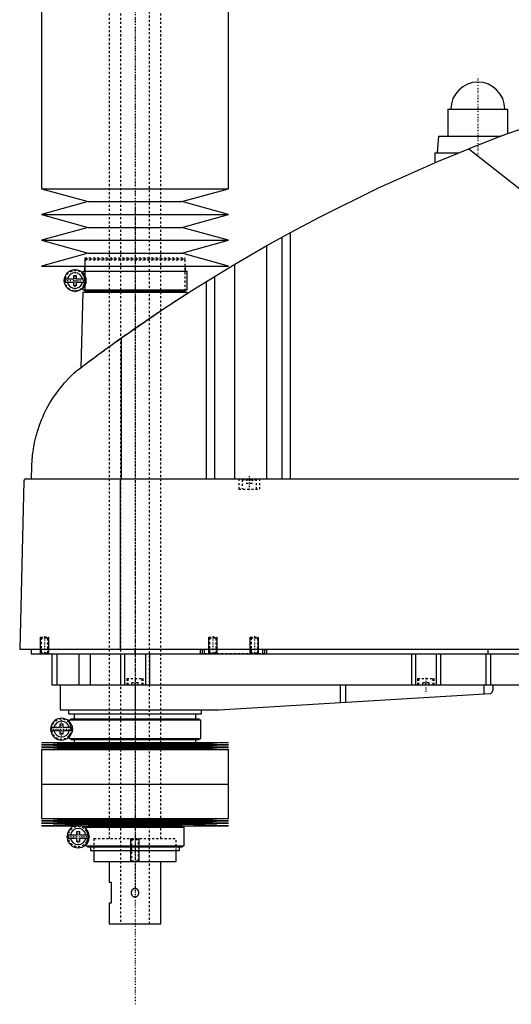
# Model space of a CAD drawing. Extents: x -906 to 156, y -136 to 715.
# Tile 1 of 5: x -906 to -669, y -136 to 338. Entities that reach past the tile are written whole.
import ezdxf

# ---------------------------------------------------------------- set-up
doc = ezdxf.new("R2010")
doc.units = 0
doc.linetypes.add('CENTER', pattern=[1.5, 0.45, -0.5, 0.05, -0.5])
doc.linetypes.add('DASHED', pattern=[2, 1, -1])
for name, color, linetype in [('AM_0', 7, 'CONTINUOUS'), ('AM_10', 7, 'CONTINUOUS'), ('AM_3', 7, 'DASHED'), ('AM_7', 7, 'CENTER')]:
    doc.layers.add(name, color=color, linetype=linetype)

msp = doc.modelspace()

# ---------------------------------------------------------------- linework, layer by layer
at = {"layer": 'AM_0', "color": 7, "linetype": 'CONTINUOUS'}
for p, q in [((-895, 435.75), (-895, 256.2)), ((-805, 256.2), (-805, 435.75)), ((-699.5, 294.5), (-699.5, 281.5)), ((-699.5, 294.5), (-670.5, 294.5)), ((-670.5, 282.67), (-670.5, 294.5)), ((-704, 281.5), (-704.5, 273.5)), ((-704, 281.5), (-673.65, 281.5)), ((-689.33, 275.44), (-545.22, 161.75)), ((-705.65, 273.5), (-705.65, 268.73)), ((-705.65, 273.5), (-694.16, 273.5)), ((-895, 256.2), (-872.5, 250)), ((-895, 256.2), (-805, 256.2)), ((-827.5, 250), (-805, 256.2)), ((-872.5, 250), (-895, 243.8)), ((-872.5, 250), (-827.5, 250)), ((-805, 243.8), (-827.5, 250)), ((-895, 243.8), (-872.5, 237.6)), ((-895, 243.8), (-805, 243.8)), ((-827.5, 237.6), (-805, 243.8)), ((-872.5, 237.6), (-895, 231.4)), ((-872.5, 237.6), (-827.5, 237.6)), ((-805, 231.4), (-827.5, 237.6)), ((-786.56, 228.89), (-775.22, 235.17)), ((-779.22, 116.6), (-779.22, 232.98)), ((-775.22, 116.6), (-775.22, 235.17)), ((-895, 231.4), (-872.5, 225.2)), ((-895, 231.4), (-805, 231.4)), ((-827.5, 225.2), (-805, 231.4)), ((-801.96, 219.97), (-786.56, 228.89)), ((-786.56, 116.6), (-786.56, 228.89)), ((-872.5, 225.2), (-895, 219)), ((-872.5, 225.2), (-827.5, 225.2)), ((-805, 219), (-827.5, 225.2)), ((-895, 219), (-805, 219)), ((-874.35, 219), (-874.35, 216.5)), ((-825.65, 216.5), (-825.65, 219)), ((-815.65, 211.64), (-801.96, 219.97)), ((-801.96, 116.6), (-801.96, 219.97)), ((-879.45, 212.9), (-879.45, 214.5)), ((-879.45, 214.5), (-878.25, 214.5)), ((-878.25, 214.5), (-878.25, 212.9)), ((-875.15, 216.5), (-875.15, 215.72)), ((-875.15, 216.5), (-824.85, 216.5)), ((-824.85, 207.5), (-824.85, 216.5)), ((-811.52, 116.6), (-811.52, 214.2)), ((-883.63, 212.9), (-879.45, 212.9)), ((-879.45, 211.1), (-883.63, 211.1)), ((-879.45, 209.5), (-879.45, 211.1)), ((-878.25, 209.5), (-879.45, 209.5)), ((-878.25, 212.9), (-874.07, 212.9)), ((-878.25, 211.1), (-878.25, 209.5)), ((-874.07, 211.1), (-878.25, 211.1)), ((-815.65, 116.6), (-815.65, 211.64)), ((-875.17, 206.5), (-876.04, 170.15)), ((-875.17, 206.5), (-824.83, 206.5)), ((-875.15, 208.28), (-875.15, 207.5)), ((-875.15, 207.5), (-824.85, 207.5)), ((-874.35, 207.5), (-874.35, 207)), ((-874.35, 207), (-825.65, 207)), ((-874.18, 207), (-874.18, 206.5)), ((-825.83, 206.5), (-825.83, 207)), ((-825.65, 207), (-825.65, 207.5)), ((-824.81, 205.86), (-824.83, 206.5)), ((-856.53, 116.6), (-856.53, 184.45)), ((-899.77, 116.6), (-899.63, 122.62)), ((-903.45, 115.63), (-905.5, 34.5)), ((-902.45, 116.6), (-332.05, 116.6)), ((-857.01, 34.5), (-857.01, 116.6)), ((-328.96, 34.5), (-905.5, 34.5)), ((-900, 34.5), (-900, 32.5)), ((-850, 32.5), (-850, 34.5)), ((-818.5, 32.5), (-818.5, 34.5)), ((-817.5, 32.5), (-817.5, 34.5)), ((-816.5, 32.5), (-816.5, 34.5)), ((-788.5, 32.5), (-788.5, 34.5)), ((-787.5, 32.5), (-787.5, 34.5)), ((-786.5, 32.5), (-786.5, 34.5)), ((-680, 32.5), (-680, 34.5)), ((-900, 32.5), (-360, 32.5)), ((-890, 32.5), (-890, 17.5)), ((-887.69, 32.5), (-887.69, 17.5)), ((-877.09, 32.5), (-877.09, 17.5)), ((-871.56, 32.5), (-871.56, 17.5)), ((-857, 32.5), (-857, 17.5)), ((-855, 32.5), (-855, 17.5)), ((-845, 32.5), (-845, 17.5)), ((-843, 32.5), (-843, 17.5)), ((-717, 32.5), (-717, 17.5)), ((-715, 32.5), (-715, 17.5)), ((-705, 32.5), (-705, 17.5)), ((-703, 32.5), (-703, 17.5)), ((-681.18, 32.5), (-681.18, 17.5)), ((-678.85, 32.5), (-678.85, 17.5)), ((-890, 17.5), (-582, 17.5)), ((-886, 17.5), (-886, 5.5)), ((-850, 17.5), (-850, 5.5)), ((-751.33, 17.5), (-751.33, 8.99)), ((-748.68, 17.5), (-748.68, 9.14)), ((-682.14, 17.5), (-682.14, 13.1)), ((-677.8, 17.5), (-677.8, 14.74)), ((-809.7, 5.52), (-679.14, 13.27)), ((-886, 5.5), (-810.3, 5.5)), ((-882, 5.5), (-882, 3.5)), ((-818, 3.5), (-818, 5.5)), ((-882, 3.5), (-818, 3.5)), ((-881.65, 0.7), (-881.65, -0.08)), ((-881.65, 0.7), (-818.35, 0.7)), ((-880.85, 1.2), (-880.85, 0.7)), ((-880.85, 1.2), (-819.15, 1.2)), ((-879.35, 3.5), (-879.35, 1.2)), ((-820.65, 1.2), (-820.65, 3.5)), ((-819.15, 0.7), (-819.15, 1.2)), ((-818.35, -8.3), (-818.35, 0.7)), ((-890.13, -2.9), (-885.95, -2.9)), ((-885.95, -4.7), (-890.13, -4.7)), ((-885.95, -2.9), (-885.95, -1.3)), ((-885.95, -1.3), (-884.75, -1.3)), ((-885.95, -6.3), (-885.95, -4.7)), ((-884.75, -1.3), (-884.75, -2.9)), ((-884.75, -2.9), (-880.57, -2.9)), ((-884.75, -4.7), (-884.75, -6.3)), ((-880.57, -4.7), (-884.75, -4.7)), ((-884.75, -6.3), (-885.95, -6.3)), ((-881.65, -7.52), (-881.65, -8.3)), ((-881.65, -8.3), (-818.35, -8.3)), ((-880.85, -8.3), (-880.85, -8.8)), ((-880.85, -8.8), (-819.15, -8.8)), ((-879.35, -8.8), (-879.35, -10.25)), ((-820.65, -10.25), (-820.65, -8.8)), ((-819.15, -8.8), (-819.15, -8.3)), ((-895, -10.25), (-872.5, -10.82)), ((-895, -10.25), (-805, -10.25)), ((-872.5, -10.82), (-895, -11.39)), ((-895, -11.39), (-872.5, -11.96)), ((-895, -11.39), (-805, -11.39)), ((-872.5, -11.96), (-895, -12.53)), ((-895, -12.53), (-872.5, -13.1)), ((-895, -12.53), (-805, -12.53)), ((-872.5, -13.1), (-895, -13.67)), ((-895, -13.67), (-895, -30.25)), ((-895, -13.67), (-805, -13.67)), ((-872.5, -10.82), (-827.5, -10.82)), ((-872.5, -11.96), (-827.5, -11.96)), ((-872.5, -13.1), (-827.5, -13.1)), ((-827.5, -10.82), (-805, -10.25)), ((-805, -11.39), (-827.5, -10.82)), ((-827.5, -11.96), (-805, -11.39)), ((-805, -12.53), (-827.5, -11.96)), ((-827.5, -13.1), (-805, -12.53)), ((-805, -13.67), (-827.5, -13.1)), ((-805, -30.25), (-805, -13.67)), ((-895, -30.25), (-805, -30.25)), ((-895, -30.25), (-895, -46.83)), ((-895, -30.25), (-805, -30.25)), ((-805, -46.83), (-805, -30.25)), ((-895, -46.83), (-872.5, -47.4)), ((-895, -46.83), (-805, -46.83)), ((-827.5, -47.4), (-805, -46.83)), ((-872.5, -47.4), (-895, -47.97)), ((-895, -47.97), (-872.5, -48.54)), ((-895, -47.97), (-805, -47.97)), ((-872.5, -48.54), (-895, -49.11)), ((-895, -49.11), (-872.5, -49.68)), ((-895, -49.11), (-805, -49.11)), ((-872.5, -49.68), (-895, -50.25)), ((-895, -50.25), (-805, -50.25)), ((-873.65, -51), (-873.65, -51.6)), ((-873.65, -51), (-826.35, -51)), ((-872.85, -50.5), (-872.85, -51)), ((-872.85, -50.5), (-827.15, -50.5)), ((-872.5, -47.4), (-827.5, -47.4)), ((-872.5, -48.54), (-827.5, -48.54)), ((-872.5, -49.68), (-827.5, -49.68)), ((-871.35, -50.25), (-871.35, -50.5)), ((-828.65, -50.5), (-828.65, -50.25)), ((-805, -47.97), (-827.5, -47.4)), ((-827.5, -48.54), (-805, -47.97)), ((-805, -49.11), (-827.5, -48.54)), ((-827.5, -49.68), (-805, -49.11)), ((-805, -50.25), (-827.5, -49.68)), ((-827.15, -51), (-827.15, -50.5)), ((-826.35, -60), (-826.35, -51)), ((-882.26, -54.6), (-877.95, -54.6)), ((-877.95, -56.4), (-882.26, -56.4)), ((-877.95, -54.6), (-877.95, -53)), ((-877.95, -53), (-876.75, -53)), ((-877.95, -58), (-877.95, -56.4)), ((-876.75, -53), (-876.75, -54.6)), ((-876.75, -54.6), (-872.44, -54.6)), ((-876.75, -56.4), (-876.75, -58)), ((-872.44, -56.4), (-876.75, -56.4)), ((-876.75, -58), (-877.95, -58)), ((-873.65, -59.4), (-873.65, -60)), ((-873.65, -60), (-826.35, -60)), ((-872.85, -60), (-872.85, -60.5)), ((-872.85, -60.5), (-827.15, -60.5)), ((-871.35, -60.5), (-871.35, -62.2)), ((-828.65, -62.2), (-828.65, -60.5)), ((-827.15, -60.5), (-827.15, -60)), ((-871.35, -62.2), (-828.65, -62.2)), ((-869.75, -62.2), (-869.75, -67.5)), ((-830.25, -67.5), (-830.25, -62.2)), ((-869.75, -67.5), (-830.25, -67.5)), ((-862.5, -67.5), (-862.5, -77.5)), ((-837.5, -97.5), (-837.5, -67.5)), ((-862.5, -77.5), (-861.5, -77.5)), ((-861.5, -77.5), (-861.5, -87.5)), ((-862.5, -87.5), (-862.5, -97.5)), ((-861.5, -87.5), (-862.5, -87.5)), ((-862.5, -97.5), (-837.5, -97.5))]:
    msp.add_line(p, q, dxfattribs=at)
for points in [[(-592.03, 307.16, 0), (-608.52, 302.74, 0), (-641.19, 292.86, 0), (-673.4, 281.59, 0), (-689.33, 275.44, 0)], [(-775.22, 235.17, 0), (-761.24, 242.59, 0), (-732.87, 256.58, 0), (-703.96, 269.45, 0), (-689.33, 275.44, 0)], [(-856.53, 184.45, 0), (-849.84, 189.16, 0), (-836.3, 198.36, 0), (-822.58, 207.29, 0), (-815.65, 211.64, 0)], [(-878.19, 168.52, 0), (-877.65, 168.93, 0), (-876.56, 169.75, 0), (-875.45, 170.59, 0), (-874.89, 171.01, 0), (-874.33, 171.44, 0), (-873.19, 172.3, 0), (-872.03, 173.16, 0), (-870.86, 174.04, 0), (-869.67, 174.92, 0), (-868.47, 175.81, 0), (-867.86, 176.26, 0), (-867.25, 176.7, 0), (-866.03, 177.6, 0), (-864.79, 178.51, 0), (-863.54, 179.42, 0), (-862.29, 180.33, 0), (-861.02, 181.24, 0), (-860.38, 181.7, 0), (-859.75, 182.16, 0), (-858.46, 183.08, 0), (-857.18, 184, 0), (-856.53, 184.45, 0)], [(-899.63, 122.62, 0), (-899.63, 122.9, 0), (-899.61, 123.44, 0), (-899.59, 123.97, 0), (-899.58, 124.22, 0), (-899.56, 124.47, 0), (-899.53, 124.96, 0), (-899.5, 125.44, 0), (-899.47, 125.91, 0), (-899.43, 126.37, 0), (-899.39, 126.83, 0), (-899.37, 127.05, 0), (-899.35, 127.27, 0), (-899.31, 127.72, 0), (-899.26, 128.15, 0), (-899.07, 129.67, 0), (-898.88, 130.94, 0), (-898.67, 132.21, 0), (-898.16, 134.76, 0), (-897.54, 137.32, 0), (-896.8, 139.89, 0), (-895.93, 142.48, 0), (-894.93, 145.07, 0), (-894.38, 146.37, 0), (-893.8, 147.67, 0), (-892.52, 150.27, 0), (-891.09, 152.85, 0), (-889.52, 155.41, 0), (-887.8, 157.92, 0), (-885.93, 160.4, 0), (-884.94, 161.61, 0), (-883.91, 162.81, 0), (-881.74, 165.15, 0), (-879.41, 167.42, 0), (-878.19, 168.52, 0)], [(-902.45, 116.6, 0), (-902.48, 116.6, 0), (-902.54, 116.6, 0), (-902.61, 116.59, 0), (-902.64, 116.58, 0), (-902.67, 116.57, 0), (-902.74, 116.56, 0), (-902.8, 116.54, 0), (-902.86, 116.51, 0), (-902.93, 116.48, 0), (-902.99, 116.44, 0), (-903.02, 116.42, 0), (-903.05, 116.4, 0), (-903.1, 116.36, 0), (-903.16, 116.3, 0), (-903.21, 116.24, 0), (-903.27, 116.18, 0), (-903.3, 116.13, 0), (-903.3, 116.12, 0), (-903.31, 116.11, 0), (-903.32, 116.1, 0), (-903.32, 116.09, 0), (-903.33, 116.08, 0), (-903.34, 116.06, 0), (-903.34, 116.05, 0), (-903.35, 116.04, 0), (-903.35, 116.03, 0), (-903.36, 116.01, 0), (-903.37, 116, 0), (-903.37, 115.99, 0), (-903.38, 115.97, 0), (-903.39, 115.95, 0), (-903.39, 115.93, 0), (-903.4, 115.91, 0), (-903.41, 115.89, 0), (-903.41, 115.88, 0), (-903.41, 115.87, 0), (-903.42, 115.84, 0), (-903.43, 115.82, 0), (-903.43, 115.79, 0), (-903.43, 115.78, 0), (-903.43, 115.77, 0), (-903.44, 115.77, 0), (-903.44, 115.77, 0), (-903.44, 115.76, 0), (-903.44, 115.76, 0), (-903.44, 115.75, 0), (-903.44, 115.75, 0), (-903.44, 115.74, 0), (-903.44, 115.74, 0), (-903.44, 115.74, 0), (-903.44, 115.73, 0), (-903.44, 115.73, 0), (-903.44, 115.72, 0), (-903.44, 115.72, 0), (-903.44, 115.72, 0), (-903.44, 115.71, 0), (-903.44, 115.71, 0), (-903.44, 115.71, 0), (-903.44, 115.7, 0), (-903.45, 115.7, 0), (-903.45, 115.69, 0), (-903.45, 115.69, 0), (-903.45, 115.68, 0), (-903.45, 115.68, 0), (-903.45, 115.67, 0), (-903.45, 115.67, 0), (-903.45, 115.67, 0), (-903.45, 115.66, 0), (-903.45, 115.65, 0), (-903.45, 115.65, 0), (-903.45, 115.64, 0), (-903.45, 115.64, 0), (-903.45, 115.64, 0), (-903.45, 115.63, 0), (-903.45, 115.63, 0), (-903.45, 115.63, 0)], [(-679.14, 13.27, 0), (-679.07, 13.3, 0), (-678.93, 13.36, 0), (-678.8, 13.42, 0), (-678.73, 13.46, 0), (-678.67, 13.49, 0), (-678.56, 13.57, 0), (-678.45, 13.66, 0), (-678.35, 13.75, 0), (-678.26, 13.84, 0), (-678.18, 13.94, 0), (-678.14, 13.99, 0), (-678.11, 14.04, 0), (-678.04, 14.14, 0), (-677.98, 14.24, 0), (-677.93, 14.34, 0), (-677.89, 14.44, 0), (-677.86, 14.53, 0), (-677.84, 14.58, 0), (-677.84, 14.58, 0), (-677.84, 14.6, 0), (-677.83, 14.61, 0), (-677.83, 14.62, 0), (-677.83, 14.62, 0), (-677.83, 14.64, 0), (-677.82, 14.65, 0), (-677.82, 14.66, 0), (-677.82, 14.67, 0), (-677.81, 14.68, 0), (-677.81, 14.69, 0), (-677.81, 14.69, 0), (-677.81, 14.7, 0), (-677.81, 14.71, 0), (-677.8, 14.72, 0), (-677.8, 14.72, 0), (-677.8, 14.73, 0), (-677.8, 14.73, 0), (-677.8, 14.73, 0), (-677.8, 14.73, 0), (-677.8, 14.74, 0), (-677.8, 14.74, 0)], [(-880.34, -2.22, 0), (-880.34, -2.23, 0), (-880.34, -2.24, 0), (-880.33, -2.26, 0), (-880.33, -2.27, 0), (-880.33, -2.28, 0), (-880.32, -2.29, 0), (-880.32, -2.31, 0), (-880.31, -2.33, 0), (-880.31, -2.35, 0), (-880.3, -2.37, 0), (-880.3, -2.38, 0), (-880.3, -2.39, 0), (-880.3, -2.41, 0), (-880.29, -2.44, 0), (-880.29, -2.46, 0), (-880.28, -2.48, 0), (-880.28, -2.51, 0), (-880.28, -2.52, 0), (-880.27, -2.53, 0), (-880.27, -2.56, 0), (-880.27, -2.58, 0), (-880.26, -2.59, 0), (-880.26, -2.61, 0), (-880.26, -2.63, 0), (-880.25, -2.66, 0), (-880.25, -2.67, 0), (-880.25, -2.69, 0), (-880.25, -2.71, 0), (-880.24, -2.74, 0), (-880.24, -2.77, 0), (-880.24, -2.8, 0), (-880.23, -2.83, 0), (-880.23, -2.84, 0), (-880.23, -2.86, 0), (-880.23, -2.89, 0), (-880.23, -2.92, 0), (-880.22, -2.95, 0), (-880.22, -2.98, 0), (-880.22, -3.02, 0), (-880.22, -3.03, 0), (-880.22, -3.05, 0), (-880.21, -3.08, 0), (-880.21, -3.11, 0), (-880.21, -3.15, 0), (-880.21, -3.18, 0), (-880.2, -3.21, 0), (-880.2, -3.23, 0), (-880.2, -3.25, 0), (-880.2, -3.28, 0), (-880.2, -3.31, 0), (-880.19, -3.43, 0), (-880.19, -3.64, 0), (-880.19, -3.74, 0), (-880.19, -3.84, 0), (-880.19, -4.04, 0), (-880.2, -4.25, 0), (-880.2, -4.37, 0), (-880.21, -4.4, 0), (-880.21, -4.43, 0), (-880.21, -4.45, 0), (-880.21, -4.47, 0), (-880.21, -4.5, 0), (-880.21, -4.53, 0), (-880.22, -4.56, 0), (-880.22, -4.6, 0), (-880.22, -4.63, 0), (-880.22, -4.65, 0), (-880.22, -4.66, 0), (-880.23, -4.7, 0), (-880.23, -4.73, 0), (-880.23, -4.76, 0), (-880.24, -4.79, 0), (-880.24, -4.83, 0), (-880.24, -4.84, 0), (-880.24, -4.86, 0), (-880.25, -4.89, 0), (-880.25, -4.92, 0), (-880.25, -4.93, 0), (-880.26, -4.95, 0), (-880.26, -4.98, 0), (-880.26, -5.01, 0), (-880.27, -5.03, 0), (-880.27, -5.04, 0), (-880.27, -5.07, 0), (-880.28, -5.1, 0), (-880.28, -5.12, 0), (-880.29, -5.15, 0), (-880.29, -5.18, 0), (-880.3, -5.19, 0), (-880.3, -5.2, 0), (-880.3, -5.23, 0), (-880.31, -5.25, 0), (-880.31, -5.27, 0), (-880.32, -5.29, 0), (-880.32, -5.31, 0), (-880.33, -5.32, 0), (-880.33, -5.33, 0), (-880.34, -5.35, 0), (-880.34, -5.37, 0), (-880.34, -5.38, 0)]]:
    msp.add_polyline3d(points, dxfattribs=at)
msp.add_circle((-878.85, 212), 5.25, dxfattribs=at)
for centre, radius, start, end in [((-685, 294.5), 13, 0, 180), ((-878.85, 212), 3.75, 13.8865, 166.1135), ((-878.85, 212), 4.87, 169.3459, 190.6541), ((-878.85, 212), 3.75, 193.8865, 346.1135), ((-878.85, 212), 4.87, 349.3459, 10.6541), ((-810.3, 15.5), 10, 270, 273.4), ((-885.35, -3.8), 5.25, 17.5154, 342.4846), ((-885.35, -3.8), 4.87, 169.3459, 190.6541), ((-885.35, -3.8), 3.75, 13.8865, 166.1135), ((-885.35, -3.8), 3.75, 193.8865, 346.1135), ((-885.35, -3.8), 4.87, 349.3459, 10.6541), ((-877.35, -55.5), 5.38, 102.3808, 77.6192), ((-877.35, -55.5), 3.87, 13.43, 166.57), ((-877.35, -55.5), 4.99, 169.6156, 190.3844), ((-877.35, -55.5), 3.87, 193.43, 346.57), ((-877.35, -55.5), 4.99, 349.6156, 10.3844)]:
    msp.add_arc(centre, radius, start, end, dxfattribs=at)
at = {"layer": 'AM_10', "color": 7, "linetype": 'CONTINUOUS'}
for p, q in [((-895.5, 32.5), (-895.5, 40.5)), ((-891.5, 32.5), (-891.5, 40.5)), ((-814.5, 32.5), (-814.5, 40.5)), ((-810.5, 32.5), (-810.5, 40.5)), ((-794.5, 32.5), (-794.5, 40.5)), ((-790.5, 32.5), (-790.5, 40.5)), ((-852, -67.5), (-852, -56.5)), ((-848, -67.5), (-848, -56.5))]:
    msp.add_line(p, q, dxfattribs=at)
at = {"layer": 'AM_3', "color": 6, "linetype": 'DASHED'}
for p, q in [((-857, 676.5), (-857, -97.5)), ((-843, -97.5), (-843, 676.5)), ((-862.5, 664.5), (-862.5, -56.5)), ((-837.5, -56.5), (-837.5, 664.5)), ((-874.18, 223), (-874.18, 207)), ((-874.18, 223), (-825.83, 223)), ((-825.83, 207), (-825.83, 223)), ((-873.67, 222.5), (-874.18, 222)), ((-874.18, 222), (-874.18, 207)), ((-874.18, 222), (-825.83, 222)), ((-873.67, 222.5), (-826.33, 222.5)), ((-825.83, 222), (-826.33, 222.5)), ((-825.83, 207), (-825.83, 222)), ((-875.15, 215.72), (-875.15, 215.06)), ((-874.16, 209.65), (-874.16, 214.35)), ((-875.15, 208.94), (-875.15, 208.28)), ((-800, 116.6), (-800, 111.6)), ((-798.1, 116.6), (-798.5, 116.2)), ((-798.5, 116.2), (-798.5, 111.6)), ((-798.5, 116.2), (-791.5, 116.2)), ((-796.5, 116.6), (-796.5, 114.6)), ((-796.5, 114.6), (-793.5, 114.6)), ((-795, 116.6), (-795, 114.6)), ((-793.5, 116.6), (-793.5, 114.6)), ((-791.5, 116.2), (-791.9, 116.6)), ((-791.5, 111.6), (-791.5, 116.2)), ((-790, 111.6), (-790, 116.6)), ((-800, 111.6), (-790, 111.6)), ((-895.5, 40.5), (-895.12, 40.12)), ((-895.5, 40.5), (-891.5, 40.5)), ((-895.12, 40.12), (-895.12, 32.88)), ((-895.12, 40.12), (-891.88, 40.12)), ((-891.88, 40.12), (-891.5, 40.5)), ((-891.88, 32.88), (-891.88, 40.12)), ((-814.5, 40.5), (-814.12, 40.12)), ((-814.5, 40.5), (-810.5, 40.5)), ((-814.12, 40.12), (-814.12, 32.88)), ((-814.12, 40.12), (-810.88, 40.12)), ((-810.88, 40.12), (-810.5, 40.5)), ((-810.88, 32.88), (-810.88, 40.12)), ((-794.5, 40.5), (-794.12, 40.12)), ((-794.5, 40.5), (-790.5, 40.5)), ((-794.12, 40.12), (-794.12, 32.88)), ((-794.12, 40.12), (-790.88, 40.12)), ((-790.88, 40.12), (-790.5, 40.5)), ((-790.88, 32.88), (-790.88, 40.12)), ((-895.12, 32.88), (-895.5, 32.5)), ((-895.12, 32.88), (-891.88, 32.88)), ((-891.5, 32.5), (-891.88, 32.88)), ((-787.5, 32.5), (-816.5, 32.5)), ((-814.12, 32.88), (-814.5, 32.5)), ((-814.12, 32.88), (-810.88, 32.88)), ((-810.5, 32.5), (-810.88, 32.88)), ((-794.12, 32.88), (-794.5, 32.5)), ((-794.12, 32.88), (-790.88, 32.88)), ((-790.5, 32.5), (-790.88, 32.88)), ((-854, 20.5), (-854, 17.5)), ((-854, 20.5), (-846, 20.5)), ((-853.5, 20.5), (-853.5, 17.5)), ((-846.5, 17.5), (-846.5, 20.5)), ((-846, 17.5), (-846, 20.5)), ((-714, 20.5), (-714, 17.5)), ((-714, 20.5), (-706, 20.5)), ((-713.5, 20.5), (-713.5, 17.5)), ((-706.5, 17.5), (-706.5, 20.5)), ((-706, 17.5), (-706, 20.5)), ((-848.5, 18.5), (-851.5, 18.5)), ((-851.5, 17.5), (-851.5, 18.5)), ((-850, 17.5), (-850, 18.5)), ((-848.5, 17.5), (-848.5, 18.5)), ((-708.5, 18.5), (-711.5, 18.5)), ((-711.5, 17.5), (-711.5, 18.5)), ((-710, 17.5), (-710, 18.5)), ((-708.5, 17.5), (-708.5, 18.5)), ((-881.65, -0.08), (-881.65, -0.74)), ((-880.87, -6.53), (-880.87, -1.07)), ((-881.65, -6.86), (-881.65, -7.52)), ((-873.65, -51.6), (-873.65, -52.44)), ((-872.59, -58), (-872.59, -53)), ((-869.75, -56.5), (-830.25, -56.5)), ((-869.75, -56.5), (-869.75, -62.2)), ((-869.75, -56.5), (-830.25, -56.5)), ((-852, -56.5), (-851.62, -56.88)), ((-848.38, -56.88), (-848, -56.5)), ((-830.25, -62.2), (-830.25, -56.5)), ((-873.65, -58.56), (-873.65, -59.4)), ((-851.62, -56.88), (-851.62, -67.12)), ((-851.62, -56.88), (-848.38, -56.88)), ((-848.38, -67.12), (-848.38, -56.88)), ((-851.62, -67.12), (-852, -67.5)), ((-851.62, -67.12), (-848.38, -67.12)), ((-848, -67.5), (-848.38, -67.12))]:
    msp.add_line(p, q, dxfattribs=at)
for points in [[(-874.16, 213, 0), (-874.16, 213.03, 0), (-874.18, 213.09, 0), (-874.19, 213.14, 0), (-874.19, 213.17, 0), (-874.2, 213.2, 0), (-874.21, 213.25, 0), (-874.23, 213.29, 0), (-874.24, 213.34, 0), (-874.25, 213.39, 0), (-874.27, 213.43, 0), (-874.28, 213.45, 0), (-874.28, 213.47, 0), (-874.3, 213.52, 0), (-874.31, 213.56, 0), (-874.32, 213.6, 0), (-874.34, 213.64, 0), (-874.35, 213.67, 0), (-874.36, 213.69, 0), (-874.37, 213.71, 0), (-874.38, 213.75, 0), (-874.39, 213.78, 0), (-874.4, 213.8, 0), (-874.41, 213.82, 0), (-874.42, 213.85, 0), (-874.43, 213.88, 0), (-874.44, 213.9, 0), (-874.45, 213.92, 0), (-874.46, 213.95, 0), (-874.48, 213.98, 0), (-874.52, 214.08, 0), (-874.61, 214.24, 0), (-874.68, 214.38, 0), (-874.76, 214.51, 0), (-874.83, 214.62, 0), (-874.86, 214.67, 0), (-874.89, 214.71, 0), (-874.95, 214.79, 0), (-875, 214.86, 0), (-875.04, 214.92, 0), (-875.08, 214.97, 0), (-875.11, 215, 0), (-875.12, 215.02, 0), (-875.13, 215.03, 0), (-875.14, 215.05, 0), (-875.15, 215.06, 0), (-875.15, 215.06, 0)], [(-875.15, 208.94, 0), (-875.15, 208.94, 0), (-875.14, 208.95, 0), (-875.13, 208.97, 0), (-875.12, 208.98, 0), (-875.11, 209, 0), (-875.08, 209.03, 0), (-875.04, 209.08, 0), (-875, 209.14, 0), (-874.95, 209.21, 0), (-874.89, 209.29, 0), (-874.86, 209.33, 0), (-874.83, 209.38, 0), (-874.76, 209.49, 0), (-874.68, 209.62, 0), (-874.61, 209.76, 0), (-874.52, 209.92, 0), (-874.48, 210.02, 0), (-874.46, 210.05, 0), (-874.45, 210.08, 0), (-874.44, 210.1, 0), (-874.43, 210.12, 0), (-874.42, 210.15, 0), (-874.41, 210.18, 0), (-874.4, 210.2, 0), (-874.39, 210.22, 0), (-874.38, 210.25, 0), (-874.37, 210.29, 0), (-874.36, 210.31, 0), (-874.35, 210.33, 0), (-874.34, 210.36, 0), (-874.32, 210.4, 0), (-874.31, 210.44, 0), (-874.3, 210.48, 0), (-874.28, 210.53, 0), (-874.28, 210.55, 0), (-874.27, 210.57, 0), (-874.25, 210.61, 0), (-874.24, 210.66, 0), (-874.23, 210.71, 0), (-874.21, 210.75, 0), (-874.2, 210.8, 0), (-874.19, 210.83, 0), (-874.19, 210.86, 0), (-874.18, 210.91, 0), (-874.16, 210.97, 0), (-874.16, 211, 0)], [(-876.04, 170.15, 0), (-876.04, 170.15, 0), (-876.01, 170.17, 0), (-875.96, 170.21, 0), (-875.93, 170.23, 0), (-875.89, 170.26, 0), (-875.78, 170.34, 0), (-875.66, 170.44, 0), (-875.5, 170.55, 0), (-875.32, 170.69, 0), (-875.12, 170.84, 0), (-875.01, 170.93, 0), (-874.89, 171.02, 0), (-874.64, 171.21, 0), (-874.36, 171.41, 0), (-874.06, 171.64, 0), (-873.74, 171.88, 0), (-873.4, 172.14, 0), (-873.22, 172.27, 0), (-873.04, 172.41, 0), (-872.66, 172.7, 0), (-872.26, 172.99, 0), (-872.05, 173.15, 0), (-871.84, 173.3, 0), (-871.41, 173.63, 0), (-870.97, 173.96, 0), (-870.74, 174.12, 0), (-870.51, 174.3, 0), (-870.04, 174.64, 0), (-869.57, 175, 0), (-869.08, 175.35, 0), (-868.59, 175.72, 0), (-868.08, 176.09, 0), (-867.82, 176.28, 0), (-867.56, 176.48, 0), (-867.02, 176.87, 0), (-866.47, 177.28, 0), (-865.91, 177.69, 0), (-865.34, 178.11, 0), (-864.75, 178.54, 0), (-864.45, 178.76, 0), (-864.15, 178.97, 0), (-863.54, 179.42, 0), (-862.93, 179.86, 0), (-862.3, 180.32, 0), (-861.67, 180.78, 0), (-861.02, 181.24, 0), (-860.7, 181.47, 0), (-860.37, 181.71, 0), (-859.72, 182.18, 0), (-859.06, 182.65, 0), (-858.39, 183.13, 0), (-857.73, 183.6, 0), (-857.05, 184.08, 0), (-856.72, 184.32, 0), (-856.38, 184.56, 0), (-855.7, 185.04, 0), (-855.03, 185.52, 0), (-854.35, 186, 0), (-853.67, 186.47, 0), (-853, 186.95, 0), (-852.66, 187.18, 0), (-852.33, 187.42, 0), (-851.66, 187.89, 0), (-851, 188.35, 0), (-850.67, 188.58, 0), (-850.34, 188.81, 0), (-849.68, 189.26, 0), (-849.03, 189.72, 0), (-848.69, 189.95, 0), (-848.36, 190.18, 0), (-847.69, 190.65, 0), (-847.02, 191.11, 0), (-846.34, 191.58, 0), (-845.66, 192.04, 0), (-844.98, 192.51, 0), (-844.64, 192.74, 0), (-844.3, 192.98, 0), (-843.61, 193.44, 0), (-842.93, 193.9, 0), (-842.26, 194.36, 0), (-841.58, 194.82, 0), (-840.91, 195.27, 0), (-840.58, 195.5, 0), (-840.25, 195.72, 0), (-839.59, 196.16, 0), (-838.94, 196.6, 0), (-838.29, 197.03, 0), (-837.66, 197.46, 0), (-837.03, 197.88, 0), (-836.72, 198.09, 0), (-836.41, 198.29, 0), (-835.8, 198.69, 0), (-835.21, 199.09, 0), (-834.62, 199.48, 0), (-834.05, 199.85, 0), (-833.5, 200.22, 0), (-833.22, 200.4, 0), (-832.95, 200.58, 0), (-832.43, 200.92, 0), (-831.91, 201.26, 0), (-831.42, 201.58, 0), (-830.93, 201.9, 0), (-830.46, 202.21, 0), (-830.22, 202.37, 0), (-829.99, 202.52, 0), (-829.53, 202.81, 0), (-829.09, 203.1, 0), (-828.88, 203.24, 0), (-828.67, 203.38, 0), (-828.26, 203.64, 0), (-827.87, 203.89, 0), (-827.68, 204.02, 0), (-827.5, 204.13, 0), (-827.15, 204.36, 0), (-826.82, 204.57, 0), (-826.52, 204.77, 0), (-826.23, 204.95, 0), (-825.98, 205.12, 0), (-825.86, 205.19, 0), (-825.74, 205.27, 0), (-825.53, 205.4, 0), (-825.35, 205.52, 0), (-825.2, 205.62, 0), (-825.07, 205.7, 0), (-824.97, 205.76, 0), (-824.92, 205.79, 0), (-824.89, 205.81, 0), (-824.84, 205.85, 0), (-824.81, 205.86, 0), (-824.81, 205.86, 0)], [(-880.87, -2.09, 0), (-880.9, -2, 0), (-880.97, -1.83, 0), (-881.04, -1.69, 0), (-881.07, -1.62, 0), (-881.11, -1.55, 0), (-881.17, -1.43, 0), (-881.24, -1.33, 0), (-881.3, -1.23, 0), (-881.35, -1.14, 0), (-881.41, -1.06, 0), (-881.43, -1.03, 0), (-881.45, -1, 0), (-881.5, -0.94, 0), (-881.53, -0.89, 0), (-881.57, -0.84, 0), (-881.6, -0.81, 0), (-881.62, -0.78, 0), (-881.63, -0.77, 0), (-881.63, -0.76, 0), (-881.64, -0.75, 0), (-881.65, -0.74, 0), (-881.65, -0.74, 0)], [(-881.65, -6.86, 0), (-881.65, -6.86, 0), (-881.64, -6.85, 0), (-881.63, -6.84, 0), (-881.63, -6.83, 0), (-881.62, -6.82, 0), (-881.6, -6.79, 0), (-881.57, -6.76, 0), (-881.53, -6.71, 0), (-881.5, -6.66, 0), (-881.45, -6.6, 0), (-881.43, -6.57, 0), (-881.41, -6.54, 0), (-881.35, -6.46, 0), (-881.3, -6.37, 0), (-881.24, -6.27, 0), (-881.17, -6.17, 0), (-881.11, -6.05, 0), (-881.07, -5.98, 0), (-881.04, -5.91, 0), (-880.97, -5.77, 0), (-880.9, -5.6, 0), (-880.87, -5.51, 0)], [(-872.59, -54.88, 0), (-872.59, -54.85, 0), (-872.6, -54.78, 0), (-872.62, -54.71, 0), (-872.62, -54.68, 0), (-872.63, -54.65, 0), (-872.64, -54.58, 0), (-872.65, -54.52, 0), (-872.66, -54.46, 0), (-872.68, -54.41, 0), (-872.69, -54.35, 0), (-872.7, -54.32, 0), (-872.7, -54.29, 0), (-872.72, -54.24, 0), (-872.73, -54.19, 0), (-872.75, -54.14, 0), (-872.76, -54.1, 0), (-872.77, -54.05, 0), (-872.78, -54.03, 0), (-872.79, -54, 0), (-872.8, -53.96, 0), (-872.82, -53.92, 0), (-872.83, -53.9, 0), (-872.83, -53.88, 0), (-872.85, -53.84, 0), (-872.86, -53.8, 0), (-872.87, -53.78, 0), (-872.88, -53.76, 0), (-872.89, -53.72, 0), (-872.91, -53.69, 0), (-872.92, -53.65, 0), (-872.94, -53.62, 0), (-872.95, -53.58, 0), (-872.96, -53.56, 0), (-872.96, -53.55, 0), (-872.98, -53.52, 0), (-872.99, -53.48, 0), (-873.04, -53.38, 0), (-873.13, -53.21, 0), (-873.21, -53.07, 0), (-873.29, -52.95, 0), (-873.32, -52.89, 0), (-873.36, -52.84, 0), (-873.42, -52.74, 0), (-873.48, -52.66, 0), (-873.53, -52.6, 0), (-873.57, -52.54, 0), (-873.6, -52.5, 0), (-873.61, -52.49, 0), (-873.63, -52.47, 0), (-873.64, -52.45, 0), (-873.65, -52.44, 0), (-873.65, -52.44, 0)], [(-873.65, -58.56, 0), (-873.65, -58.56, 0), (-873.64, -58.55, 0), (-873.63, -58.53, 0), (-873.61, -58.51, 0), (-873.6, -58.5, 0), (-873.57, -58.46, 0), (-873.53, -58.4, 0), (-873.48, -58.34, 0), (-873.42, -58.26, 0), (-873.36, -58.16, 0), (-873.32, -58.11, 0), (-873.29, -58.05, 0), (-873.21, -57.93, 0), (-873.13, -57.79, 0), (-873.04, -57.62, 0), (-872.99, -57.52, 0), (-872.98, -57.48, 0), (-872.96, -57.45, 0), (-872.96, -57.44, 0), (-872.95, -57.42, 0), (-872.94, -57.38, 0), (-872.92, -57.35, 0), (-872.91, -57.31, 0), (-872.89, -57.28, 0), (-872.88, -57.24, 0), (-872.87, -57.22, 0), (-872.86, -57.2, 0), (-872.85, -57.16, 0), (-872.83, -57.12, 0), (-872.83, -57.1, 0), (-872.82, -57.08, 0), (-872.8, -57.04, 0), (-872.79, -57, 0), (-872.78, -56.97, 0), (-872.77, -56.95, 0), (-872.76, -56.9, 0), (-872.75, -56.86, 0), (-872.73, -56.81, 0), (-872.72, -56.76, 0), (-872.7, -56.71, 0), (-872.7, -56.68, 0), (-872.69, -56.65, 0), (-872.68, -56.59, 0), (-872.66, -56.54, 0), (-872.65, -56.48, 0), (-872.64, -56.42, 0), (-872.63, -56.35, 0), (-872.62, -56.32, 0), (-872.62, -56.29, 0), (-872.6, -56.22, 0), (-872.59, -56.15, 0), (-872.59, -56.12, 0)], [(-850, -80.5, 0), (-850.03, -80.5, 0), (-850.08, -80.5, 0), (-850.14, -80.51, 0), (-850.16, -80.51, 0), (-850.19, -80.51, 0), (-850.25, -80.52, 0), (-850.3, -80.53, 0), (-850.36, -80.54, 0), (-850.41, -80.55, 0), (-850.47, -80.56, 0), (-850.49, -80.57, 0), (-850.52, -80.58, 0), (-850.57, -80.6, 0), (-850.63, -80.62, 0), (-850.68, -80.64, 0), (-850.73, -80.66, 0), (-850.78, -80.69, 0), (-850.81, -80.7, 0), (-850.83, -80.71, 0), (-850.88, -80.74, 0), (-850.93, -80.77, 0), (-850.96, -80.78, 0), (-850.98, -80.8, 0), (-851.03, -80.83, 0), (-851.07, -80.87, 0), (-851.09, -80.88, 0), (-851.12, -80.9, 0), (-851.16, -80.94, 0), (-851.2, -80.97, 0), (-851.24, -81.01, 0), (-851.28, -81.05, 0), (-851.32, -81.09, 0), (-851.34, -81.11, 0), (-851.35, -81.13, 0), (-851.39, -81.17, 0), (-851.42, -81.21, 0), (-851.46, -81.26, 0), (-851.49, -81.3, 0), (-851.52, -81.35, 0), (-851.54, -81.37, 0), (-851.55, -81.4, 0), (-851.58, -81.44, 0), (-851.61, -81.49, 0), (-851.63, -81.54, 0), (-851.66, -81.6, 0), (-851.68, -81.65, 0), (-851.69, -81.67, 0), (-851.71, -81.7, 0), (-851.73, -81.75, 0), (-851.75, -81.81, 0), (-851.76, -81.86, 0), (-851.78, -81.92, 0), (-851.79, -81.97, 0), (-851.8, -82, 0), (-851.81, -82.03, 0), (-851.82, -82.09, 0), (-851.83, -82.14, 0), (-851.84, -82.2, 0), (-851.85, -82.25, 0), (-851.85, -82.31, 0), (-851.85, -82.34, 0), (-851.86, -82.36, 0), (-851.86, -82.42, 0), (-851.86, -82.47, 0), (-851.86, -82.5, 0), (-851.86, -82.53, 0), (-851.86, -82.58, 0), (-851.86, -82.64, 0), (-851.85, -82.66, 0), (-851.85, -82.69, 0), (-851.85, -82.75, 0), (-851.84, -82.8, 0), (-851.83, -82.86, 0), (-851.82, -82.92, 0), (-851.81, -82.97, 0), (-851.8, -83, 0), (-851.79, -83.03, 0), (-851.78, -83.08, 0), (-851.76, -83.14, 0), (-851.75, -83.19, 0), (-851.73, -83.25, 0), (-851.7, -83.3, 0), (-851.69, -83.33, 0), (-851.68, -83.35, 0), (-851.66, -83.41, 0), (-851.63, -83.46, 0), (-851.61, -83.51, 0), (-851.58, -83.56, 0), (-851.55, -83.61, 0), (-851.53, -83.63, 0), (-851.52, -83.65, 0), (-851.49, -83.7, 0), (-851.46, -83.74, 0), (-851.42, -83.79, 0), (-851.39, -83.83, 0), (-851.35, -83.87, 0), (-851.34, -83.89, 0), (-851.32, -83.91, 0), (-851.28, -83.95, 0), (-851.24, -83.99, 0), (-851.2, -84.03, 0), (-851.16, -84.06, 0), (-851.11, -84.1, 0), (-851.09, -84.12, 0), (-851.07, -84.13, 0), (-851.02, -84.17, 0), (-850.98, -84.2, 0), (-850.95, -84.22, 0), (-850.93, -84.23, 0), (-850.88, -84.26, 0), (-850.83, -84.29, 0), (-850.81, -84.3, 0), (-850.78, -84.31, 0), (-850.73, -84.34, 0), (-850.68, -84.36, 0), (-850.63, -84.38, 0), (-850.57, -84.4, 0), (-850.52, -84.42, 0), (-850.49, -84.43, 0), (-850.46, -84.44, 0), (-850.41, -84.45, 0), (-850.36, -84.46, 0), (-850.3, -84.47, 0), (-850.25, -84.48, 0), (-850.19, -84.49, 0), (-850.16, -84.49, 0), (-850.14, -84.49, 0), (-850.08, -84.5, 0), (-850.03, -84.5, 0), (-850, -84.5, 0)], [(-850, -84.5, 0), (-849.97, -84.5, 0), (-849.92, -84.5, 0), (-849.86, -84.49, 0), (-849.84, -84.49, 0), (-849.81, -84.49, 0), (-849.75, -84.48, 0), (-849.7, -84.47, 0), (-849.64, -84.46, 0), (-849.59, -84.45, 0), (-849.53, -84.44, 0), (-849.51, -84.43, 0), (-849.48, -84.42, 0), (-849.43, -84.4, 0), (-849.37, -84.38, 0), (-849.32, -84.36, 0), (-849.27, -84.34, 0), (-849.22, -84.31, 0), (-849.19, -84.3, 0), (-849.17, -84.29, 0), (-849.12, -84.26, 0), (-849.07, -84.23, 0), (-849.04, -84.22, 0), (-849.02, -84.2, 0), (-848.97, -84.17, 0), (-848.93, -84.13, 0), (-848.91, -84.12, 0), (-848.88, -84.1, 0), (-848.84, -84.06, 0), (-848.8, -84.03, 0), (-848.76, -83.99, 0), (-848.72, -83.95, 0), (-848.68, -83.91, 0), (-848.66, -83.89, 0), (-848.65, -83.87, 0), (-848.61, -83.83, 0), (-848.58, -83.79, 0), (-848.54, -83.74, 0), (-848.51, -83.7, 0), (-848.48, -83.65, 0), (-848.46, -83.63, 0), (-848.45, -83.6, 0), (-848.42, -83.56, 0), (-848.39, -83.51, 0), (-848.37, -83.46, 0), (-848.34, -83.4, 0), (-848.32, -83.35, 0), (-848.31, -83.33, 0), (-848.29, -83.3, 0), (-848.27, -83.25, 0), (-848.25, -83.19, 0), (-848.24, -83.14, 0), (-848.22, -83.08, 0), (-848.21, -83.03, 0), (-848.2, -83, 0), (-848.19, -82.97, 0), (-848.18, -82.92, 0), (-848.17, -82.86, 0), (-848.16, -82.8, 0), (-848.15, -82.75, 0), (-848.15, -82.69, 0), (-848.15, -82.66, 0), (-848.14, -82.64, 0), (-848.14, -82.58, 0), (-848.14, -82.53, 0), (-848.14, -82.5, 0), (-848.14, -82.47, 0), (-848.14, -82.42, 0), (-848.14, -82.36, 0), (-848.15, -82.34, 0), (-848.15, -82.31, 0), (-848.15, -82.25, 0), (-848.16, -82.2, 0), (-848.17, -82.14, 0), (-848.18, -82.08, 0), (-848.19, -82.03, 0), (-848.2, -82, 0), (-848.21, -81.97, 0), (-848.22, -81.92, 0), (-848.24, -81.86, 0), (-848.25, -81.81, 0), (-848.27, -81.75, 0), (-848.29, -81.7, 0), (-848.31, -81.67, 0), (-848.32, -81.65, 0), (-848.34, -81.6, 0), (-848.37, -81.54, 0), (-848.39, -81.49, 0), (-848.42, -81.44, 0), (-848.45, -81.4, 0), (-848.46, -81.37, 0), (-848.48, -81.35, 0), (-848.51, -81.3, 0), (-848.54, -81.26, 0), (-848.58, -81.21, 0), (-848.61, -81.17, 0), (-848.65, -81.13, 0), (-848.66, -81.11, 0), (-848.68, -81.09, 0), (-848.72, -81.05, 0), (-848.76, -81.01, 0), (-848.8, -80.97, 0), (-848.84, -80.94, 0), (-848.88, -80.9, 0), (-848.91, -80.88, 0), (-848.93, -80.87, 0), (-848.97, -80.83, 0), (-849.02, -80.8, 0), (-849.04, -80.78, 0), (-849.07, -80.77, 0), (-849.12, -80.74, 0), (-849.17, -80.71, 0), (-849.19, -80.7, 0), (-849.22, -80.69, 0), (-849.27, -80.66, 0), (-849.32, -80.64, 0), (-849.37, -80.62, 0), (-849.43, -80.6, 0), (-849.48, -80.58, 0), (-849.51, -80.57, 0), (-849.53, -80.56, 0), (-849.59, -80.55, 0), (-849.64, -80.54, 0), (-849.7, -80.53, 0), (-849.75, -80.52, 0), (-849.81, -80.51, 0), (-849.84, -80.51, 0), (-849.86, -80.51, 0), (-849.92, -80.5, 0), (-849.97, -80.5, 0), (-850, -80.5, 0)]]:
    msp.add_polyline3d(points, dxfattribs=at)
for centre, start, end in [((-878.85, 212), 12.0755, 347.9245), ((-885.35, -3.8), 20.9129, 339.0871), ((-877.35, -55.5), 7.4315, 352.5685)]:
    msp.add_arc(centre, 4.8, start, end, dxfattribs=at)
at = {"layer": 'AM_7', "color": 4, "linetype": 'CENTER'}
for p, q in [((-850, 715.2), (-850, -136.2)), ((-850, 447.19), (-850, 195.56)), ((-685, 309.2), (-685, 271.8)), ((-698.65, 294.5), (-671.35, 294.5)), ((-850, 247.5), (-850, -82.5)), ((-878.85, 206.49), (-878.85, 217.51)), ((-884.36, 212), (-873.34, 212)), ((-795, 117.9), (-795, 111.3)), ((-893.5, 40.9), (-893.5, 32.1)), ((-812.5, 40.9), (-812.5, 32.1)), ((-792.5, 40.9), (-792.5, 32.1)), ((-710, 20.8), (-710, 14.2)), ((-850, 5.19), (-850, -31.94)), ((-885.35, -9.31), (-885.35, 1.71)), ((-890.86, -3.8), (-879.84, -3.8)), ((-850, -28.65), (-850, -63.8)), ((-877.35, -61.14), (-877.35, -49.86)), ((-882.99, -55.5), (-871.71, -55.5))]:
    msp.add_line(p, q, dxfattribs=at)

doc.saveas('drawing.dxf')
